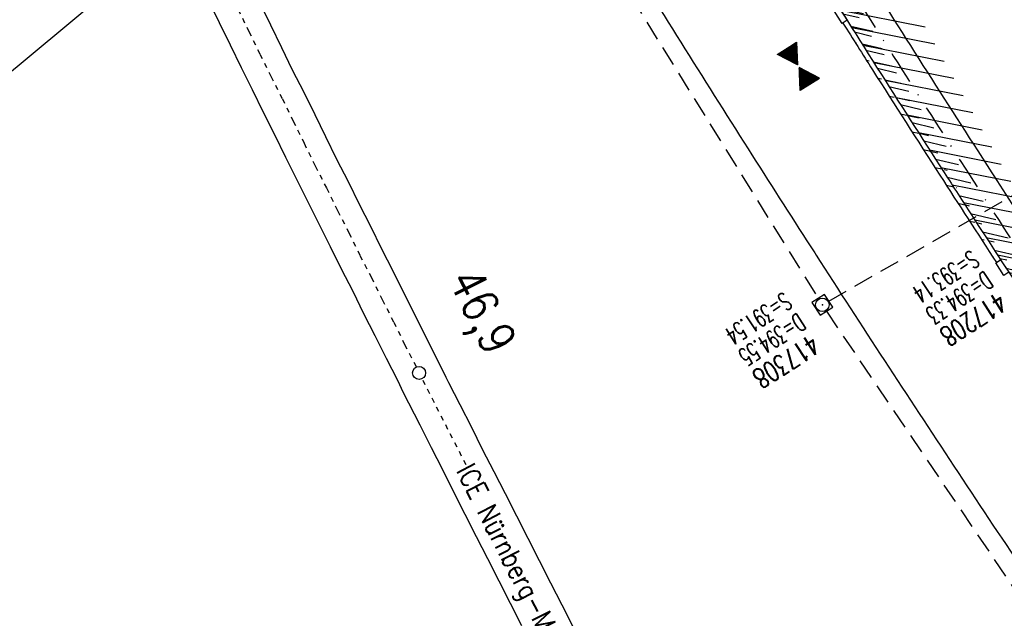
# Model space of a CAD drawing. Extents: x 448150 to 449332, y 437108 to 438384.
# Tile 27 of 46: x 448335 to 448433, y 438046 to 438106. Entities that reach past the tile are written whole.
import ezdxf

# ---------------------------------------------------------------- set-up
doc = ezdxf.new("R2010")
doc.units = 0
doc.header["$LTSCALE"] = 2
doc.header["$MEASUREMENT"] = 0
for name, pattern in [('ACAD_ISO10W100W', [0.5, 0.25, -0.25]), ('AUSGEZOGEN', [0]), ('GESTRICH-X2', [1.5, 1, -0.5]), ('STRICHPT-X3', [3, 1.5, -0.75, 0, -0.75])]:
    doc.linetypes.add(name, pattern=pattern)
doc.layers.get('0').update_dxf_attribs({"linetype": 'AUSGEZOGEN'})
for name, color, linetype in [('ACHSE', 250, 'STRICHPT-X3'), ('Bahnachse', 7, 'CONTINUOUS'), ('FBR', 8, 'CONTINUOUS'), ('GEF', 7, 'CONTINUOUS'), ('Gleisachsen', 7, 'CONTINUOUS'), ('KANAL', 7, 'GESTRICH-X2'), ('Planeinteilung', 6, 'CONTINUOUS'), ('RAHMEN', 250, 'AUSGEZOGEN'), ('SCHACHTNR', 6, 'CONTINUOUS'), ('SCHLITZRINNE', 8, 'AUSGEZOGEN'), ('SCHRIFT', 7, 'AUSGEZOGEN'), ('SCHSYMBOL', 7, 'AUSGEZOGEN')]:
    doc.layers.add(name, color=color, linetype=linetype)
doc.styles.add('ROMANS', font='romans.shx', dxfattribs={"width": 0.8})

# ---------------------------------------------------------------- blocks, each defined once
blk = doc.blocks.new('*X9')
at = {"color": 0}
for p, q in [((379.636, 182.407), (379.645, 182.415)), ((379.64, 182.401), (379.654, 182.415)), ((379.643, 182.395), (379.663, 182.415)), ((379.646, 182.39), (379.672, 182.415)), ((379.649, 182.384), (379.68, 182.415)), ((379.653, 182.379), (379.689, 182.415)), ((379.656, 182.373), (379.698, 182.415)), ((379.659, 182.367), (379.707, 182.415)), ((379.662, 182.362), (379.716, 182.415)), ((379.665, 182.356), (379.725, 182.415)), ((379.669, 182.351), (379.733, 182.415)), ((379.672, 182.345), (379.742, 182.415)), ((379.675, 182.339), (379.751, 182.415)), ((379.678, 182.334), (379.76, 182.415)), ((379.682, 182.328), (379.769, 182.415)), ((379.685, 182.323), (379.778, 182.415)), ((379.688, 182.317), (379.786, 182.415)), ((379.691, 182.311), (379.795, 182.415)), ((379.695, 182.306), (379.804, 182.415)), ((379.698, 182.3), (379.813, 182.415)), ((379.701, 182.295), (379.822, 182.415)), ((379.704, 182.289), (379.831, 182.415)), ((379.708, 182.283), (379.839, 182.415)), ((379.711, 182.278), (379.848, 182.415)), ((379.714, 182.272), (379.857, 182.415)), ((379.717, 182.267), (379.866, 182.415)), ((379.72, 182.261), (379.875, 182.415)), ((379.724, 182.255), (379.884, 182.415)), ((379.727, 182.25), (379.892, 182.415)), ((379.73, 182.244), (379.901, 182.415)), ((379.733, 182.239), (379.91, 182.415)), ((379.737, 182.233), (379.919, 182.415)), ((379.74, 182.227), (379.928, 182.415)), ((379.743, 182.222), (379.937, 182.415)), ((379.746, 182.216), (379.946, 182.415)), ((379.75, 182.21), (379.954, 182.415)), ((379.753, 182.205), (379.963, 182.415)), ((379.756, 182.199), (379.972, 182.415)), ((379.759, 182.194), (379.981, 182.415)), ((379.763, 182.188), (379.99, 182.415)), ((379.766, 182.182), (379.999, 182.415)), ((379.769, 182.177), (380.007, 182.415)), ((379.772, 182.171), (380.016, 182.415)), ((379.775, 182.166), (380.025, 182.415)), ((379.779, 182.16), (380.034, 182.415)), ((379.782, 182.154), (380.043, 182.415)), ((379.785, 182.149), (380.052, 182.415)), ((379.788, 182.143), (380.06, 182.415)), ((379.792, 182.138), (380.069, 182.415)), ((379.795, 182.132), (380.078, 182.415)), ((379.798, 182.126), (380.087, 182.415)), ((379.801, 182.121), (380.096, 182.415)), ((379.805, 182.115), (380.105, 182.415)), ((379.808, 182.11), (380.113, 182.415)), ((379.811, 182.104), (380.122, 182.415)), ((379.814, 182.098), (380.131, 182.415)), ((379.818, 182.093), (380.14, 182.415)), ((379.821, 182.087), (380.149, 182.415)), ((379.824, 182.082), (380.158, 182.415)), ((379.827, 182.076), (380.166, 182.415)), ((379.83, 182.07), (380.175, 182.415)), ((379.834, 182.065), (380.184, 182.415)), ((379.837, 182.059), (380.193, 182.415)), ((379.84, 182.054), (380.202, 182.415)), ((379.843, 182.048), (380.211, 182.415)), ((379.847, 182.042), (380.22, 182.415)), ((379.85, 182.037), (380.228, 182.415)), ((379.853, 182.031), (380.237, 182.415)), ((379.856, 182.026), (380.246, 182.415)), ((379.86, 182.02), (380.255, 182.415)), ((379.863, 182.014), (380.264, 182.415)), ((379.866, 182.009), (380.273, 182.415)), ((379.869, 182.003), (380.281, 182.415)), ((379.873, 181.998), (380.29, 182.415)), ((379.876, 181.992), (380.299, 182.415)), ((379.879, 181.986), (380.308, 182.415)), ((379.882, 181.981), (380.317, 182.415)), ((379.885, 181.975), (380.326, 182.415)), ((379.889, 181.97), (380.334, 182.415)), ((379.892, 181.964), (380.343, 182.415)), ((379.895, 181.958), (380.352, 182.415)), ((379.898, 181.953), (380.361, 182.415)), ((379.902, 181.947), (380.37, 182.415)), ((379.905, 181.942), (380.379, 182.415)), ((379.908, 181.936), (380.387, 182.415)), ((379.911, 181.93), (380.396, 182.415)), ((379.915, 181.925), (380.405, 182.415)), ((379.918, 181.919), (380.414, 182.415)), ((379.921, 181.914), (380.423, 182.415)), ((379.924, 181.908), (380.432, 182.415)), ((379.928, 181.902), (380.44, 182.415)), ((379.931, 181.897), (380.449, 182.415)), ((379.934, 181.891), (380.458, 182.415)), ((379.937, 181.885), (380.467, 182.415)), ((379.94, 181.88), (380.476, 182.415)), ((379.944, 181.874), (380.485, 182.415)), ((379.947, 181.869), (380.494, 182.415)), ((379.95, 181.863), (380.502, 182.415)), ((379.953, 181.857), (380.511, 182.415)), ((379.957, 181.852), (380.52, 182.415)), ((379.96, 181.846), (380.529, 182.415)), ((379.963, 181.841), (380.538, 182.415)), ((379.966, 181.835), (380.547, 182.415)), ((379.97, 181.829), (380.555, 182.415)), ((379.973, 181.824), (380.564, 182.415)), ((379.976, 181.818), (380.573, 182.415)), ((379.979, 181.813), (380.582, 182.415)), ((379.983, 181.807), (380.591, 182.415)), ((379.986, 181.801), (380.6, 182.415)), ((379.989, 181.796), (380.608, 182.415)), ((379.992, 181.79), (380.617, 182.415)), ((379.995, 181.785), (380.626, 182.415)), ((379.999, 181.779), (380.635, 182.415)), ((380.002, 181.773), (380.644, 182.415)), ((380.005, 181.768), (380.653, 182.415)), ((380.008, 181.762), (380.661, 182.415)), ((380.012, 181.757), (380.67, 182.415)), ((380.015, 181.751), (380.679, 182.415)), ((380.018, 181.745), (380.688, 182.415)), ((380.021, 181.74), (380.697, 182.415)), ((380.025, 181.734), (380.706, 182.415)), ((380.028, 181.729), (380.714, 182.415)), ((380.031, 181.723), (380.723, 182.415)), ((380.034, 181.717), (380.732, 182.415)), ((380.038, 181.712), (380.741, 182.415)), ((380.041, 181.706), (380.75, 182.415)), ((380.044, 181.701), (380.759, 182.415)), ((380.047, 181.695), (380.768, 182.415)), ((380.05, 181.689), (380.776, 182.415)), ((380.054, 181.684), (380.785, 182.415)), ((380.057, 181.678), (380.794, 182.415)), ((380.06, 181.673), (380.803, 182.415)), ((380.063, 181.667), (380.812, 182.415)), ((380.067, 181.661), (380.821, 182.415)), ((380.07, 181.656), (380.829, 182.415)), ((380.073, 181.65), (380.838, 182.415)), ((380.076, 181.645), (380.847, 182.415)), ((380.08, 181.639), (380.856, 182.415)), ((380.083, 181.633), (380.865, 182.415)), ((380.086, 181.628), (380.874, 182.415)), ((380.089, 181.622), (380.882, 182.415)), ((380.093, 181.617), (380.891, 182.415)), ((380.096, 181.611), (380.9, 182.415)), ((380.099, 181.605), (380.909, 182.415)), ((380.102, 181.6), (380.918, 182.415)), ((380.105, 181.594), (380.927, 182.415)), ((380.109, 181.588), (380.935, 182.415)), ((380.112, 181.583), (380.944, 182.415)), ((380.115, 181.577), (380.953, 182.415)), ((380.118, 181.572), (380.962, 182.415)), ((380.122, 181.566), (380.971, 182.415)), ((380.125, 181.56), (380.98, 182.415)), ((380.128, 181.555), (380.988, 182.415)), ((380.131, 181.549), (380.997, 182.415)), ((380.135, 181.544), (381.006, 182.415)), ((380.138, 181.538), (381.015, 182.415)), ((380.141, 181.532), (381.024, 182.415)), ((380.144, 181.527), (381.033, 182.415)), ((380.148, 181.521), (381.042, 182.415)), ((380.151, 181.516), (381.05, 182.415)), ((380.154, 181.51), (381.059, 182.415)), ((380.157, 181.504), (381.068, 182.415)), ((380.16, 181.499), (381.077, 182.415)), ((380.164, 181.493), (381.086, 182.415)), ((380.167, 181.488), (381.095, 182.415)), ((380.17, 181.482), (381.103, 182.415)), ((380.173, 181.476), (381.112, 182.415)), ((380.177, 181.471), (381.121, 182.415)), ((380.18, 181.465), (381.13, 182.415)), ((380.183, 181.46), (381.139, 182.415)), ((380.186, 181.454), (381.148, 182.415)), ((380.19, 181.448), (381.156, 182.415)), ((380.193, 181.443), (381.165, 182.415)), ((380.196, 181.437), (381.174, 182.415)), ((380.199, 181.432), (381.183, 182.415)), ((380.203, 181.426), (381.192, 182.415)), ((380.206, 181.42), (381.201, 182.415)), ((380.209, 181.415), (381.209, 182.415)), ((380.212, 181.409), (381.218, 182.415)), ((380.215, 181.404), (381.227, 182.415)), ((380.219, 181.398), (381.236, 182.415)), ((380.222, 181.392), (381.245, 182.415)), ((380.225, 181.387), (381.254, 182.415)), ((380.228, 181.381), (381.262, 182.415)), ((380.232, 181.376), (381.271, 182.415)), ((380.235, 181.37), (381.28, 182.415)), ((380.238, 181.364), (381.289, 182.415)), ((380.241, 181.359), (381.298, 182.415)), ((380.245, 181.353), (381.307, 182.415)), ((380.248, 181.348), (381.316, 182.415)), ((380.251, 181.342), (381.324, 182.415)), ((380.254, 181.336), (381.333, 182.415)), ((380.258, 181.331), (381.342, 182.415)), ((380.261, 181.325), (381.351, 182.415)), ((380.27, 181.308), (381.344, 182.382)), ((380.274, 181.303), (381.332, 182.361)), ((380.277, 181.297), (381.32, 182.34)), ((380.28, 181.292), (381.308, 182.32)), ((380.283, 181.286), (381.296, 182.299)), ((380.287, 181.28), (381.284, 182.278)), ((380.29, 181.275), (381.272, 182.257)), ((380.293, 181.269), (381.26, 182.236)), ((380.296, 181.263), (381.248, 182.215)), ((380.3, 181.258), (381.236, 182.194)), ((380.303, 181.252), (381.224, 182.173)), ((380.306, 181.247), (381.212, 182.152)), ((380.309, 181.241), (381.2, 182.131)), ((380.313, 181.235), (381.187, 182.11)), ((380.316, 181.23), (381.175, 182.089)), ((380.319, 181.224), (381.163, 182.069)), ((380.322, 181.219), (381.151, 182.048)), ((380.325, 181.213), (381.139, 182.027)), ((380.329, 181.207), (381.127, 182.006)), ((380.332, 181.202), (381.115, 181.985)), ((380.335, 181.196), (381.103, 181.964)), ((380.338, 181.191), (381.091, 181.943)), ((380.342, 181.185), (381.079, 181.922)), ((380.345, 181.179), (381.067, 181.901)), ((380.348, 181.174), (381.055, 181.88)), ((380.351, 181.168), (381.043, 181.859)), ((380.355, 181.163), (381.031, 181.839)), ((380.358, 181.157), (381.018, 181.818)), ((380.361, 181.151), (381.006, 181.797)), ((380.364, 181.146), (380.994, 181.776)), ((380.368, 181.14), (380.982, 181.755)), ((380.371, 181.135), (380.97, 181.734)), ((380.374, 181.129), (380.958, 181.713)), ((380.377, 181.123), (380.946, 181.692)), ((380.38, 181.118), (380.934, 181.671)), ((380.384, 181.112), (380.922, 181.65)), ((380.387, 181.107), (380.91, 181.629)), ((380.39, 181.101), (380.898, 181.608)), ((380.393, 181.095), (380.886, 181.588)), ((380.397, 181.09), (380.874, 181.567)), ((380.4, 181.084), (380.861, 181.546)), ((380.403, 181.079), (380.849, 181.525)), ((380.406, 181.073), (380.837, 181.504)), ((380.41, 181.067), (380.825, 181.483)), ((380.413, 181.062), (380.813, 181.462)), ((380.416, 181.056), (380.801, 181.441)), ((380.419, 181.051), (380.789, 181.42)), ((380.423, 181.045), (380.777, 181.399)), ((380.426, 181.039), (380.765, 181.378)), ((380.429, 181.034), (380.753, 181.358)), ((380.432, 181.028), (380.741, 181.337)), ((380.435, 181.023), (380.729, 181.316)), ((380.439, 181.017), (380.717, 181.295)), ((380.442, 181.011), (380.705, 181.274)), ((380.445, 181.006), (380.692, 181.253)), ((380.448, 181), (380.68, 181.232)), ((380.452, 180.995), (380.668, 181.211)), ((380.455, 180.989), (380.656, 181.19)), ((380.458, 180.983), (380.644, 181.169)), ((380.461, 180.978), (380.632, 181.148)), ((380.465, 180.972), (380.62, 181.127)), ((379.834, 179.519), (380.675, 180.361)), ((379.846, 179.54), (380.672, 180.366)), ((379.858, 179.561), (380.669, 180.372)), ((379.87, 179.582), (380.665, 180.378)), ((379.882, 179.603), (380.662, 180.383)), ((379.894, 179.624), (380.659, 180.389)), ((379.906, 179.645), (380.656, 180.394)), ((379.919, 179.666), (380.653, 180.4)), ((379.931, 179.687), (380.649, 180.406)), ((379.943, 179.708), (380.646, 180.411)), ((379.955, 179.729), (380.643, 180.417)), ((379.967, 179.75), (380.64, 180.422)), ((379.979, 179.77), (380.636, 180.428)), ((379.991, 179.791), (380.633, 180.434)), ((380.003, 179.812), (380.63, 180.439)), ((380.015, 179.833), (380.627, 180.445)), ((380.027, 179.854), (380.623, 180.45)), ((380.039, 179.875), (380.62, 180.456)), ((380.051, 179.896), (380.617, 180.462)), ((380.063, 179.917), (380.614, 180.467)), ((380.075, 179.938), (380.61, 180.473)), ((380.088, 179.959), (380.607, 180.478)), ((380.1, 179.98), (380.604, 180.484)), ((380.112, 180), (380.601, 180.49)), ((380.124, 180.021), (380.598, 180.495)), ((380.136, 180.042), (380.594, 180.501)), ((380.148, 180.063), (380.591, 180.506)), ((380.16, 180.084), (380.588, 180.512)), ((380.172, 180.105), (380.585, 180.518)), ((380.184, 180.126), (380.581, 180.523)), ((380.196, 180.147), (380.578, 180.529)), ((380.208, 180.168), (380.575, 180.534)), ((380.22, 180.189), (380.572, 180.54)), ((380.232, 180.21), (380.568, 180.546)), ((380.245, 180.231), (380.565, 180.551)), ((380.257, 180.251), (380.562, 180.557)), ((380.269, 180.272), (380.559, 180.562)), ((380.281, 180.293), (380.555, 180.568)), ((380.293, 180.314), (380.552, 180.574)), ((380.305, 180.335), (380.549, 180.579)), ((380.317, 180.356), (380.546, 180.585)), ((380.329, 180.377), (380.543, 180.59)), ((380.341, 180.398), (380.539, 180.596)), ((380.353, 180.419), (380.536, 180.602)), ((380.365, 180.44), (380.533, 180.607)), ((380.377, 180.461), (380.53, 180.613)), ((380.389, 180.481), (380.526, 180.618)), ((380.401, 180.502), (380.523, 180.624)), ((380.414, 180.523), (380.52, 180.63)), ((380.426, 180.544), (380.517, 180.635)), ((380.438, 180.565), (380.513, 180.641)), ((380.45, 180.586), (380.51, 180.646)), ((380.462, 180.607), (380.507, 180.652)), ((380.468, 180.966), (380.608, 181.107)), ((380.471, 180.961), (380.596, 181.086)), ((380.474, 180.955), (380.584, 181.065)), ((380.474, 180.628), (380.504, 180.658)), ((380.478, 180.95), (380.572, 181.044)), ((380.481, 180.944), (380.56, 181.023)), ((380.484, 180.938), (380.548, 181.002)), ((380.486, 180.649), (380.5, 180.663)), ((380.487, 180.933), (380.535, 180.981)), ((380.49, 180.927), (380.523, 180.96)), ((380.494, 180.922), (380.511, 180.939)), ((379.629, 179.164), (380.73, 180.265)), ((379.641, 179.185), (380.727, 180.271)), ((379.642, 179.169), (380.733, 180.26)), ((379.651, 179.169), (380.737, 180.254)), ((379.653, 179.206), (380.724, 180.277)), ((379.66, 179.169), (380.74, 180.249)), ((379.665, 179.227), (380.72, 180.282)), ((379.669, 179.169), (380.743, 180.243)), ((379.677, 179.248), (380.717, 180.288)), ((379.678, 179.169), (380.746, 180.237)), ((379.686, 179.169), (380.75, 180.232)), ((379.689, 179.269), (380.714, 180.293)), ((379.695, 179.169), (380.753, 180.226)), ((379.701, 179.289), (380.711, 180.299)), ((379.704, 179.169), (380.756, 180.221)), ((379.713, 179.31), (380.708, 180.305)), ((379.713, 179.169), (380.759, 180.215)), ((379.722, 179.169), (380.763, 180.209)), ((379.725, 179.331), (380.704, 180.31)), ((379.731, 179.169), (380.766, 180.204)), ((379.737, 179.352), (380.701, 180.316)), ((379.739, 179.169), (380.769, 180.198)), ((379.748, 179.169), (380.772, 180.193)), ((379.749, 179.373), (380.698, 180.321)), ((379.757, 179.169), (380.775, 180.187)), ((379.762, 179.394), (380.695, 180.327)), ((379.766, 179.169), (380.779, 180.181)), ((379.774, 179.415), (380.691, 180.333)), ((379.775, 179.169), (380.782, 180.176)), ((379.784, 179.169), (380.785, 180.17)), ((379.786, 179.436), (380.688, 180.338)), ((379.792, 179.169), (380.788, 180.165)), ((379.798, 179.457), (380.685, 180.344)), ((379.801, 179.169), (380.792, 180.159)), ((379.81, 179.478), (380.682, 180.349)), ((379.81, 179.169), (380.795, 180.153)), ((379.819, 179.169), (380.798, 180.148)), ((379.822, 179.499), (380.678, 180.355)), ((379.828, 179.169), (380.801, 180.142)), ((379.837, 179.169), (380.805, 180.137)), ((379.845, 179.169), (380.808, 180.131)), ((379.854, 179.169), (380.811, 180.125)), ((379.863, 179.169), (380.814, 180.12)), ((379.872, 179.169), (380.818, 180.114)), ((379.881, 179.169), (380.821, 180.109)), ((379.89, 179.169), (380.824, 180.103)), ((379.899, 179.169), (380.827, 180.097)), ((379.907, 179.169), (380.83, 180.092)), ((379.916, 179.169), (380.834, 180.086)), ((379.925, 179.169), (380.837, 180.081)), ((379.934, 179.169), (380.84, 180.075)), ((379.943, 179.169), (380.843, 180.069)), ((379.952, 179.169), (380.847, 180.064)), ((379.96, 179.169), (380.85, 180.058)), ((379.969, 179.169), (380.853, 180.052)), ((379.978, 179.169), (380.856, 180.047)), ((379.987, 179.169), (380.86, 180.041)), ((379.996, 179.169), (380.863, 180.036)), ((380.005, 179.169), (380.866, 180.03)), ((380.013, 179.169), (380.869, 180.024)), ((380.022, 179.169), (380.873, 180.019)), ((380.031, 179.169), (380.876, 180.013)), ((380.04, 179.169), (380.879, 180.008)), ((380.049, 179.169), (380.882, 180.002)), ((380.058, 179.169), (380.885, 179.996)), ((380.066, 179.169), (380.889, 179.991)), ((380.075, 179.169), (380.892, 179.985)), ((380.084, 179.169), (380.895, 179.98)), ((380.093, 179.169), (380.898, 179.974)), ((380.102, 179.169), (380.902, 179.968)), ((380.111, 179.169), (380.905, 179.963)), ((380.119, 179.169), (380.908, 179.957)), ((380.128, 179.169), (380.911, 179.952)), ((380.137, 179.169), (380.915, 179.946)), ((380.146, 179.169), (380.918, 179.94)), ((380.155, 179.169), (380.921, 179.935)), ((380.164, 179.169), (380.924, 179.929)), ((380.173, 179.169), (380.928, 179.924)), ((380.181, 179.169), (380.931, 179.918)), ((380.19, 179.169), (380.934, 179.912)), ((380.199, 179.169), (380.937, 179.907)), ((380.208, 179.169), (380.94, 179.901)), ((380.217, 179.169), (380.944, 179.896)), ((380.226, 179.169), (380.947, 179.89)), ((380.234, 179.169), (380.95, 179.884)), ((380.243, 179.169), (380.953, 179.879)), ((380.252, 179.169), (380.957, 179.873)), ((380.261, 179.169), (380.96, 179.868)), ((380.27, 179.169), (380.963, 179.862)), ((380.279, 179.169), (380.966, 179.856)), ((380.287, 179.169), (380.97, 179.851)), ((380.296, 179.169), (380.973, 179.845)), ((380.305, 179.169), (380.976, 179.84)), ((380.314, 179.169), (380.979, 179.834)), ((380.323, 179.169), (380.983, 179.828)), ((380.332, 179.169), (380.986, 179.823)), ((380.34, 179.169), (380.989, 179.817)), ((380.349, 179.169), (380.992, 179.812)), ((380.358, 179.169), (380.995, 179.806)), ((380.367, 179.169), (380.999, 179.8)), ((380.376, 179.169), (381.002, 179.795)), ((380.385, 179.169), (381.005, 179.789)), ((380.394, 179.169), (381.008, 179.784)), ((380.402, 179.169), (381.012, 179.778)), ((380.411, 179.169), (381.015, 179.772)), ((380.42, 179.169), (381.018, 179.767)), ((380.429, 179.169), (381.021, 179.761)), ((380.438, 179.169), (381.025, 179.756)), ((380.447, 179.169), (381.028, 179.75)), ((380.455, 179.169), (381.031, 179.744)), ((380.464, 179.169), (381.034, 179.739)), ((380.473, 179.169), (381.038, 179.733)), ((380.482, 179.169), (381.041, 179.727)), ((380.491, 179.169), (381.044, 179.722)), ((380.5, 179.169), (381.047, 179.716)), ((380.508, 179.169), (381.05, 179.711)), ((380.517, 179.169), (381.054, 179.705)), ((380.526, 179.169), (381.057, 179.699)), ((380.535, 179.169), (381.06, 179.694)), ((380.544, 179.169), (381.063, 179.688)), ((380.553, 179.169), (381.067, 179.683)), ((380.561, 179.169), (381.07, 179.677)), ((380.57, 179.169), (381.073, 179.671)), ((380.579, 179.169), (381.076, 179.666)), ((380.588, 179.169), (381.08, 179.66)), ((380.597, 179.169), (381.083, 179.655)), ((380.606, 179.169), (381.086, 179.649)), ((380.614, 179.169), (381.089, 179.643)), ((380.623, 179.169), (381.093, 179.638)), ((380.632, 179.169), (381.096, 179.632)), ((380.641, 179.169), (381.099, 179.627)), ((380.65, 179.169), (381.102, 179.621)), ((380.659, 179.169), (381.105, 179.615)), ((380.668, 179.169), (381.109, 179.61)), ((380.676, 179.169), (381.112, 179.604)), ((380.685, 179.169), (381.115, 179.599)), ((380.694, 179.169), (381.118, 179.593)), ((380.703, 179.169), (381.122, 179.587)), ((380.712, 179.169), (381.125, 179.582)), ((380.721, 179.169), (381.128, 179.576)), ((380.729, 179.169), (381.131, 179.571)), ((380.738, 179.169), (381.135, 179.565)), ((380.747, 179.169), (381.138, 179.559)), ((380.756, 179.169), (381.141, 179.554)), ((380.765, 179.169), (381.144, 179.548)), ((380.774, 179.169), (381.148, 179.543)), ((380.782, 179.169), (381.151, 179.537)), ((380.791, 179.169), (381.154, 179.531)), ((380.8, 179.169), (381.157, 179.526)), ((380.809, 179.169), (381.16, 179.52)), ((380.818, 179.169), (381.164, 179.515)), ((380.827, 179.169), (381.167, 179.509)), ((380.835, 179.169), (381.17, 179.503)), ((380.844, 179.169), (381.173, 179.498)), ((380.853, 179.169), (381.177, 179.492)), ((380.862, 179.169), (381.18, 179.487)), ((380.871, 179.169), (381.183, 179.481)), ((380.88, 179.169), (381.186, 179.475)), ((380.888, 179.169), (381.19, 179.47)), ((380.897, 179.169), (381.193, 179.464)), ((380.906, 179.169), (381.196, 179.459)), ((380.915, 179.169), (381.199, 179.453)), ((380.924, 179.169), (381.203, 179.447)), ((380.933, 179.169), (381.206, 179.442)), ((380.942, 179.169), (381.209, 179.436)), ((380.95, 179.169), (381.212, 179.43)), ((380.959, 179.169), (381.215, 179.425)), ((380.968, 179.169), (381.219, 179.419)), ((380.977, 179.169), (381.222, 179.414)), ((380.986, 179.169), (381.225, 179.408)), ((380.995, 179.169), (381.228, 179.402)), ((381.003, 179.169), (381.232, 179.397)), ((381.012, 179.169), (381.235, 179.391)), ((381.021, 179.169), (381.238, 179.386)), ((381.03, 179.169), (381.241, 179.38)), ((381.039, 179.169), (381.245, 179.374)), ((381.048, 179.169), (381.248, 179.369)), ((381.056, 179.169), (381.251, 179.363)), ((381.065, 179.169), (381.254, 179.358)), ((381.074, 179.169), (381.258, 179.352)), ((381.083, 179.169), (381.261, 179.346)), ((381.092, 179.169), (381.264, 179.341)), ((381.101, 179.169), (381.267, 179.335)), ((381.109, 179.169), (381.27, 179.33)), ((381.118, 179.169), (381.274, 179.324)), ((381.127, 179.169), (381.277, 179.318)), ((381.136, 179.169), (381.28, 179.313)), ((381.145, 179.169), (381.283, 179.307)), ((381.154, 179.169), (381.287, 179.302)), ((381.162, 179.169), (381.29, 179.296)), ((381.171, 179.169), (381.293, 179.29)), ((381.18, 179.169), (381.296, 179.285)), ((381.189, 179.169), (381.3, 179.279)), ((381.198, 179.169), (381.303, 179.274)), ((381.207, 179.169), (381.306, 179.268)), ((381.216, 179.169), (381.309, 179.262)), ((381.224, 179.169), (381.313, 179.257)), ((381.233, 179.169), (381.316, 179.251)), ((381.242, 179.169), (381.319, 179.246)), ((381.251, 179.169), (381.322, 179.24)), ((381.26, 179.169), (381.325, 179.234)), ((381.269, 179.169), (381.329, 179.229)), ((381.277, 179.169), (381.332, 179.223)), ((381.286, 179.169), (381.335, 179.218)), ((381.295, 179.169), (381.338, 179.212)), ((381.304, 179.169), (381.342, 179.206)), ((381.313, 179.169), (381.345, 179.201)), ((381.322, 179.169), (381.348, 179.195)), ((381.33, 179.169), (381.351, 179.19)), ((381.339, 179.169), (381.355, 179.184)), ((381.348, 179.169), (381.358, 179.178))]:
    blk.add_line(p, q, dxfattribs=at)
blk = doc.blocks.new('TIEFP')
at = {"color": 0}
for points in [[(0.005, 0.151), (-1.131, 2.118), (1.141, 2.118)], [(0.005, -0.172), (-1.131, -2.139), (1.141, -2.139)]]:
    blk.add_lwpolyline(points, close=True, dxfattribs=at)
at = {"color": 0, "xscale": 1.311372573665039, "yscale": 1.311372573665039, "zscale": 1.311372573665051}
blk.add_blockref('*X9', (-498.969, -237.096), dxfattribs=at)
blk = doc.blocks.new('20')
blk.add_lwpolyline([(-0.754, -0.751), (0.754, -0.751), (0.754, 0.75), (-0.754, 0.75)], close=True)
blk.add_circle((0, 0), 0.676)
blk.add_point((0, 0))
blk = doc.blocks.new('1135594')
at = {"layer": 'RAHMEN'}
blk.add_line((25, 589), (25, 5), dxfattribs=at)

msp = doc.modelspace()

# ---------------------------------------------------------------- hatches: boundary and pattern name
at = {"layer": 'SCHLITZRINNE'}
h = msp.add_hatch(dxfattribs=at)
h.set_pattern_fill('_USER,_O', color=256, scale=1.5, angle=45, pattern_type=0)
h.set_pattern_definition([(346.6471, (448402.703, 438130.2319), (0.3464215, 1.459449), [])])
edge = h.paths.add_edge_path()
edge.add_arc((449904.241, 439087.127), 1777.856, 203.318125, 203.482666)
edge.add_arc((450830.09, 439489.365), 2787.308, 203.482666, 203.768673)
edge.add_arc((449457.11, 438884.705), 1287.078, 203.768673, 204.197754)
edge.add_arc((451276.919, 439702.474), 3282.184, 204.197754, 204.466449)
edge.add_arc((449906.006, 439078.682), 1776.024, 204.466449, 205.272973)
edge.add_arc((449910.816, 439080.953), 1781.344, 205.272973, 206.078292)
edge.add_arc((451264.489, 439743.474), 3288.448, 206.078292, 206.346738)
edge.add_arc((449467.425, 438853.485), 1283.076, 206.346738, 206.776498)
edge.add_arc((450802.564, 439527.226), 2778.577, 206.776498, 207.063192)
edge.add_arc((449911.383, 439071.907), 1777.817, 207.063191, 207.421606)
edge.add_arc((450110.431, 439175.179), 2002.061, 207.421606, 207.779675)
edge.add_arc((450110.948, 439175.452), 2002.646, 207.779675, 208.137692)
edge.add_arc((450111.73, 439175.87), 2003.533, 208.137692, 208.495408)
edge.add_arc((450113.785, 439176.985), 2005.87, 208.495408, 208.852916)
edge.add_arc((450109.179, 439174.448), 2000.613, 208.852916, 209.211314)
edge.add_arc((450108.358, 439173.989), 1999.672, 209.211314, 209.569796)
edge.add_arc((450107.203, 439173.333), 1998.343, 209.569796, 209.928803)
edge.add_arc((450102.314, 439170.519), 1992.703, 209.928803, 210.288319)
edge.add_arc((450111.316, 439175.777), 2003.127, 210.288319, 210.645775)
edge.add_arc((450119.743, 439180.769), 2012.922, 210.645775, 211.002361)
edge.add_arc((450119.644, 439180.71), 2012.806, 211.002361, 211.359165)
edge.add_arc((450107.59, 439173.364), 1998.691, 211.359165, 211.717226)
edge.add_arc((450101.479, 439169.587), 1991.506, 211.717226, 212.076564)
edge.add_arc((450113.556, 439177.156), 2005.759, 212.076564, 212.434624)
edge.add_arc((450112.626, 439176.565), 2004.657, 212.434624, 212.79251)
edge.add_arc((450107.744, 439173.42), 1998.85, 212.79251, 213.150917)
edge.add_arc((450108.762, 439174.085), 2000.066, 213.150917, 213.509547)
edge.add_arc((450105.418, 439171.871), 1996.056, 213.509547, 213.868537)
edge.add_arc((450110.46, 439175.254), 2002.127, 213.868537, 214.225936)
edge.add_arc((450122.838, 439183.675), 2017.098, 214.225936, 214.582007)
edge.add_arc((450116.672, 439179.424), 2009.609, 214.582007, 214.939825)
edge.add_arc((450097.028, 439165.7), 1985.645, 214.939825, 215.299796)
edge.add_arc((450097.522, 439166.05), 1986.251, 215.299796, 215.6597)
edge.add_arc((450116.045, 439179.34), 2009.049, 215.6597, 216.017557)
edge.add_arc((450123.924, 439185.069), 2018.791, 216.017557, 216.373476)
edge.add_arc((450109.338, 439174.325), 2000.675, 216.373476, 216.722463)
edge.add_arc((450119.644, 439180.71), 2013.306, 211.128908, 211.359165)
edge.add_arc((450107.59, 439173.364), 1999.191, 211.359165, 211.717226)
edge.add_arc((450101.479, 439169.587), 1992.006, 211.717226, 212.076564)
edge.add_arc((450113.556, 439177.156), 2006.259, 212.076564, 212.234447)
h = msp.add_hatch(dxfattribs=at)
h.set_pattern_fill('_USER,_O', color=256, scale=1.5, angle=45, pattern_type=0)
h.set_pattern_definition([(347.6119, (448421.49, 438100.1306), (0.321798, 1.4650754), [])])
edge = h.paths.add_edge_path()
edge.add_arc((449904.241, 439087.127), 1777.856, 203.318125, 203.482666)
edge.add_arc((450830.09, 439489.365), 2787.308, 203.482666, 203.768673)
edge.add_arc((449457.11, 438884.705), 1287.078, 203.768673, 204.197754)
edge.add_arc((451276.919, 439702.474), 3282.184, 204.197754, 204.466449)
edge.add_arc((449906.006, 439078.682), 1776.024, 204.466449, 205.272973)
edge.add_arc((449910.816, 439080.953), 1781.344, 205.272973, 206.078292)
edge.add_arc((451264.489, 439743.474), 3288.448, 206.078292, 206.346738)
edge.add_arc((449467.425, 438853.485), 1283.076, 206.346738, 206.776498)
edge.add_arc((450802.564, 439527.226), 2778.577, 206.776498, 207.063192)
edge.add_arc((449911.383, 439071.907), 1777.817, 207.063191, 207.421606)
edge.add_arc((450110.431, 439175.179), 2002.061, 207.421606, 207.779675)
edge.add_arc((450110.948, 439175.452), 2002.646, 207.779675, 208.137692)
edge.add_arc((450111.73, 439175.87), 2003.533, 208.137692, 208.495408)
edge.add_arc((450113.785, 439176.985), 2005.87, 208.495408, 208.852916)
edge.add_arc((450109.179, 439174.448), 2000.613, 208.852916, 209.211314)
edge.add_arc((450108.358, 439173.989), 1999.672, 209.211314, 209.569796)
edge.add_arc((450107.203, 439173.333), 1998.343, 209.569796, 209.928803)
edge.add_arc((450102.314, 439170.519), 1992.703, 209.928803, 210.288319)
edge.add_arc((450111.316, 439175.777), 2003.127, 210.288319, 210.645775)
edge.add_arc((450119.743, 439180.769), 2012.922, 210.645775, 211.002361)
edge.add_arc((450119.644, 439180.71), 2012.806, 211.002361, 211.359165)
edge.add_arc((450107.59, 439173.364), 1998.691, 211.359165, 211.717226)
edge.add_arc((450101.479, 439169.587), 1991.506, 211.717226, 212.076564)
edge.add_arc((450113.556, 439177.156), 2005.759, 212.076564, 212.434624)
edge.add_arc((450112.626, 439176.565), 2004.657, 212.434624, 212.79251)
edge.add_arc((450107.744, 439173.42), 1998.85, 212.79251, 213.150917)
edge.add_arc((450108.762, 439174.085), 2000.066, 213.150917, 213.509547)
edge.add_arc((450105.418, 439171.871), 1996.056, 213.509547, 213.868537)
edge.add_arc((450110.46, 439175.254), 2002.127, 213.868537, 214.225936)
edge.add_arc((450122.838, 439183.675), 2017.098, 214.225936, 214.582007)
edge.add_arc((450116.672, 439179.424), 2009.609, 214.582007, 214.939825)
edge.add_arc((450097.028, 439165.7), 1985.645, 214.939825, 215.299796)
edge.add_arc((450097.522, 439166.05), 1986.251, 215.299796, 215.6597)
edge.add_arc((450116.045, 439179.34), 2009.049, 215.6597, 216.017557)
edge.add_arc((450123.924, 439185.069), 2018.791, 216.017557, 216.373476)
edge.add_arc((450109.338, 439174.325), 2000.675, 216.373476, 216.722463)
edge.add_arc((450113.556, 439177.156), 2006.259, 212.277367, 212.434624)
edge.add_arc((450112.626, 439176.565), 2005.157, 212.434624, 212.79251)
edge.add_arc((450107.744, 439173.42), 1999.35, 212.79251, 213.090756)
h = msp.add_hatch(dxfattribs=at)
h.set_pattern_fill('_USER,_O', color=256, scale=1.5, angle=45, pattern_type=0)
h.set_pattern_definition([(348.87313, (448443.181, 438066.7889), (0.289473, 1.4718034), [])])
edge = h.paths.add_edge_path()
edge.add_arc((449904.241, 439087.127), 1777.856, 203.318125, 203.482666)
edge.add_arc((450830.09, 439489.365), 2787.308, 203.482666, 203.768673)
edge.add_arc((449457.11, 438884.705), 1287.078, 203.768673, 204.197754)
edge.add_arc((451276.919, 439702.474), 3282.184, 204.197754, 204.466449)
edge.add_arc((449906.006, 439078.682), 1776.024, 204.466449, 205.272973)
edge.add_arc((449910.816, 439080.953), 1781.344, 205.272973, 206.078292)
edge.add_arc((451264.489, 439743.474), 3288.448, 206.078292, 206.346738)
edge.add_arc((449467.425, 438853.485), 1283.076, 206.346738, 206.776498)
edge.add_arc((450802.564, 439527.226), 2778.577, 206.776498, 207.063192)
edge.add_arc((449911.383, 439071.907), 1777.817, 207.063191, 207.421606)
edge.add_arc((450110.431, 439175.179), 2002.061, 207.421606, 207.779675)
edge.add_arc((450110.948, 439175.452), 2002.646, 207.779675, 208.137692)
edge.add_arc((450111.73, 439175.87), 2003.533, 208.137692, 208.495408)
edge.add_arc((450113.785, 439176.985), 2005.87, 208.495408, 208.852916)
edge.add_arc((450109.179, 439174.448), 2000.613, 208.852916, 209.211314)
edge.add_arc((450108.358, 439173.989), 1999.672, 209.211314, 209.569796)
edge.add_arc((450107.203, 439173.333), 1998.343, 209.569796, 209.928803)
edge.add_arc((450102.314, 439170.519), 1992.703, 209.928803, 210.288319)
edge.add_arc((450111.316, 439175.777), 2003.127, 210.288319, 210.645775)
edge.add_arc((450119.743, 439180.769), 2012.922, 210.645775, 211.002361)
edge.add_arc((450119.644, 439180.71), 2012.806, 211.002361, 211.359165)
edge.add_arc((450107.59, 439173.364), 1998.691, 211.359165, 211.717226)
edge.add_arc((450101.479, 439169.587), 1991.506, 211.717226, 212.076564)
edge.add_arc((450113.556, 439177.156), 2005.759, 212.076564, 212.434624)
edge.add_arc((450112.626, 439176.565), 2004.657, 212.434624, 212.79251)
edge.add_arc((450107.744, 439173.42), 1998.85, 212.79251, 213.150917)
edge.add_arc((450108.762, 439174.085), 2000.066, 213.150917, 213.509547)
edge.add_arc((450105.418, 439171.871), 1996.056, 213.509547, 213.868537)
edge.add_arc((450110.46, 439175.254), 2002.127, 213.868537, 214.225936)
edge.add_arc((450122.838, 439183.675), 2017.098, 214.225936, 214.582007)
edge.add_arc((450116.672, 439179.424), 2009.609, 214.582007, 214.939825)
edge.add_arc((450097.028, 439165.7), 1985.645, 214.939825, 215.299796)
edge.add_arc((450097.522, 439166.05), 1986.251, 215.299796, 215.6597)
edge.add_arc((450116.045, 439179.34), 2009.049, 215.6597, 216.017557)
edge.add_arc((450123.924, 439185.069), 2018.791, 216.017557, 216.373476)
edge.add_arc((450109.338, 439174.325), 2000.675, 216.373476, 216.722463)
edge.add_arc((450107.744, 439173.42), 1999.35, 213.133824, 213.150917)
edge.add_arc((450108.762, 439174.085), 2000.566, 213.150917, 213.509547)
edge.add_arc((450105.418, 439171.871), 1996.556, 213.509547, 213.868537)
edge.add_arc((450110.46, 439175.254), 2002.627, 213.868537, 214.225936)
edge.add_arc((450122.838, 439183.675), 2017.598, 214.225936, 214.582007)
edge.add_arc((450116.672, 439179.424), 2010.109, 214.582007, 214.805817)

# ---------------------------------------------------------------- linework, layer by layer
at = {"layer": 'ACHSE'}
for points in [[(448932.11, 437558.129, 0.000003), (448942.005, 437550.492, -0.000005), (448951.9, 437542.854, -0.000002), (448981.585, 437519.941, 0.000001), (449011.271, 437497.027, 0), (449049.136, 437467.8, 0), (449090.432, 437435.925, 0.000002), (449130.013, 437405.374, -0.000003), (449169.594, 437374.823, -0.000001), (449183.702, 437363.933, 0.000004)], [(448380.218, 438171.88, 0.000781), (448383.346, 438166.505, 0.00156), (448389.676, 438155.744, 0.001556), (448396.089, 438144.997, 0.001557), (448402.572, 438134.284, 0.001562), (448409.099, 438123.649, 0.001568), (448415.692, 438113.056, 0.001562), (448422.375, 438102.466, 0.001562), (448429.117, 438091.929, 0.001564), (448435.915, 438081.45, 0.001565), (448442.787, 438071.001, 0.001566), (448449.717, 438060.605, 0.001559), (448456.702, 438050.267, 0.001554), (448463.778, 438039.935, 0.001561), (448470.926, 438029.635, 0.001571), (448478.096, 438019.441, 0.00157), (448485.33, 438009.291, 0.001561), (448492.67, 437999.129, 0.001553), (448500.068, 437989.019, 0.00156), (448507.496, 437979, 0.001564), (448514.99, 437969.022, 0.001559), (448522.573, 437959.057, 0.001564)]]:
    msp.add_lwpolyline(points, format="xyb", dxfattribs=at)
at = {"layer": 'Bahnachse', "linetype": 'ACAD_ISO10W100W'}
for p, q in [((448345.788, 438129.641), (448357.854, 438104.961)), ((448357.854, 438104.961), (448358.96, 438102.692)), ((448358.96, 438102.692), (448360.05, 438100.47)), ((448360.05, 438100.47), (448361.203, 438098.216)), ((448361.203, 438098.216), (448362.292, 438095.994)), ((448362.292, 438095.994), (448363.382, 438093.772)), ((448363.382, 438093.772), (448364.488, 438091.502)), ((448364.488, 438091.502), (448365.625, 438089.296)), ((448365.625, 438089.296), (448366.73, 438087.026)), ((448366.73, 438087.026), (448367.868, 438084.82)), ((448367.868, 438084.82), (448368.973, 438082.55)), ((448368.973, 438082.55), (448370.111, 438080.344)), ((448370.111, 438080.344), (448371.201, 438078.122)), ((448371.201, 438078.122), (448372.353, 438075.868)), ((448372.353, 438075.868), (448373.443, 438073.646)), ((448373.443, 438073.646), (448374.596, 438071.392)), ((448374.596, 438071.392), (448374.602, 438071.381))]:
    msp.add_line(p, q, dxfattribs=at)
at = {"layer": 'Bahnachse', "linetype": 'ACAD_ISO10W100W', "flags": 128}
msp.add_lwpolyline([(448379.6, 438061.578), (448375.192, 438070.223)], dxfattribs=at)
at = {"layer": 'Bahnachse', "linetype": 'Continuous'}
msp.add_ellipse((448374.888, 438070.797), major_axis=(-0.46, 0.46), ratio=1, start_param=2.750434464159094, end_param=9.03361977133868, dxfattribs=at)
at = {"layer": 'FBR'}
for points in [[(448933.332, 437559.712, 0.000003), (448943.227, 437552.075, -0.000005), (448953.122, 437544.437, -0.000002), (448982.808, 437521.524)], [(448921.57, 437544.474, 0.000003), (448931.465, 437536.836, -0.000005), (448941.36, 437529.199, -0.000002), (448971.045, 437506.285)], [(449091.654, 437437.508, 0.000002), (449131.235, 437406.957, -0.000003), (449170.816, 437376.406, -0.000001), (449185.277, 437365.244, -0.000001)], [(448378.659, 438170.582, 0.000738), (448381.619, 438165.496, 0.00156), (448387.955, 438154.725, 0.001556), (448394.375, 438143.967, 0.001557), (448400.864, 438133.243, 0.001562), (448407.398, 438122.598, 0.001568), (448413.997, 438111.994, 0.001562), (448420.687, 438101.393, 0.001562), (448427.436, 438090.846, 0.000323), (448428.837, 438088.674, 0.001241), (448434.241, 438080.356, 0.001565), (448441.119, 438069.896, 0.001566), (448448.056, 438059.49, 0.001559), (448455.049, 438049.142, 0.001554), (448462.131, 438038.8, 0.001561), (448469.287, 438028.489, 0.001571), (448476.464, 438018.285, 0.00157), (448483.705, 438008.125, 0.001561), (448491.052, 437997.953, 0.001553), (448498.458, 437987.833, 0.001523), (448505.715, 437978.043)], [(448366.77, 438160.687, 0.000415), (448368.45, 438157.805, 0.00156), (448374.835, 438146.952, 0.001556), (448381.303, 438136.112, 0.001557), (448387.842, 438125.306, 0.001562), (448394.425, 438114.58, 0.001568), (448401.075, 438103.895, 0.001562), (448407.816, 438093.214, 0.001441), (448414.089, 438083.405, 0.000121), (448414.616, 438082.586, 0.001564), (448421.472, 438072.017, 0.001565), (448428.404, 438061.477, 0.001566), (448435.394, 438050.992, 0.001559), (448442.439, 438040.565, 0.001554), (448449.576, 438030.144, 0.001561), (448456.786, 438019.755, 0.001571), (448464.017, 438009.473, 0.00157), (448471.314, 437999.235, 0.001561), (448478.717, 437988.985, 0.001553), (448486.179, 437978.788, 0.00156), (448493.671, 437968.683, 0.000755), (448497.312, 437963.819)], [(448400.727, 438141.178, 0.000852), (448404.28, 438135.325, 0.001562), (448410.8, 438124.7, 0.001568), (448417.387, 438114.118, 0.001562), (448424.063, 438103.539, 0.001562), (448430.798, 438093.012, 0.000441), (448432.706, 438090.057, 0.001123), (448437.589, 438082.544, 0.001565), (448444.454, 438072.105, 0.001566), (448451.378, 438061.72, 0.001559), (448458.356, 438051.392, 0.001554), (448465.425, 438041.07, 0.000495), (448467.68, 438037.806)]]:
    msp.add_lwpolyline(points, format="xyb", dxfattribs=at)
at = {"layer": 'Gleisachsen', "linetype": 'Continuous'}
for p, q in [((448353.779, 438108.12), (448354.884, 438105.85)), ((448358.916, 438107.844), (448360.005, 438105.622)), ((448354.884, 438105.85), (448355.974, 438103.628)), ((448360.005, 438105.622), (448361.111, 438103.352)), ((448355.974, 438103.628), (448357.079, 438101.359)), ((448361.111, 438103.352), (448362.201, 438101.13)), ((448357.079, 438101.359), (448358.169, 438099.137)), ((448362.201, 438101.13), (448363.354, 438098.876)), ((448358.169, 438099.137), (448359.275, 438096.867)), ((448363.354, 438098.876), (448364.443, 438096.654)), ((448359.275, 438096.867), (448360.412, 438094.661)), ((448364.443, 438096.654), (448365.533, 438094.432)), ((448360.412, 438094.661), (448361.517, 438092.391)), ((448365.533, 438094.432), (448366.639, 438092.163)), ((448361.517, 438092.391), (448362.607, 438090.17)), ((448366.639, 438092.163), (448367.776, 438089.956)), ((448362.607, 438090.17), (448363.76, 438087.915)), ((448367.776, 438089.956), (448368.881, 438087.687)), ((448363.76, 438087.915), (448364.85, 438085.693)), ((448368.881, 438087.687), (448370.019, 438085.48)), ((448364.85, 438085.693), (448366.003, 438083.439)), ((448370.019, 438085.48), (448371.124, 438083.211)), ((448366.003, 438083.439), (448367.093, 438081.217)), ((448371.124, 438083.211), (448372.262, 438081.004)), ((448367.093, 438081.217), (448368.246, 438078.963)), ((448372.262, 438081.004), (448373.352, 438078.782)), ((448368.246, 438078.963), (448369.336, 438076.741)), ((448373.352, 438078.782), (448374.505, 438076.528)), ((448369.336, 438076.741), (448370.473, 438074.535)), ((448374.505, 438076.528), (448375.594, 438074.306)), ((448370.473, 438074.535), (448371.578, 438072.265)), ((448375.594, 438074.306), (448376.747, 438072.052)), ((448371.578, 438072.265), (448372.716, 438070.059)), ((448373.821, 438067.789), (448374.959, 438065.583)), ((448378.975, 438067.624), (448380.128, 438065.369)), ((448374.959, 438065.583), (448376.112, 438063.329)), ((448380.128, 438065.369), (448381.217, 438063.148)), ((448376.112, 438063.329), (448377.249, 438061.122)), ((448381.217, 438063.148), (448382.355, 438060.941)), ((448377.249, 438061.122), (448378.339, 438058.9)), ((448382.355, 438060.941), (448382.357, 438060.936)), ((448382.361, 438060.939), (448383.496, 438058.711)), ((448378.339, 438058.9), (448378.343, 438058.892)), ((448378.343, 438058.892), (448379.478, 438056.664)), ((448383.496, 438058.711), (448384.631, 438056.484)), ((448379.478, 438056.664), (448380.613, 438054.436)), ((448384.631, 438056.484), (448385.766, 438054.256)), ((448380.613, 438054.436), (448381.748, 438052.209)), ((448385.766, 438054.256), (448386.901, 438052.029)), ((448381.748, 438052.209), (448382.883, 438049.981)), ((448386.901, 438052.029), (448388.036, 438049.801)), ((448382.883, 438049.981), (448384.018, 438047.754)), ((448388.036, 438049.801), (448389.171, 438047.573)), ((448384.018, 438047.754), (448385.153, 438045.526)), ((448389.171, 438047.573), (448390.306, 438045.346))]:
    msp.add_line(p, q, dxfattribs=at)
at = {"layer": 'Gleisachsen', "linetype": 'Continuous', "flags": 128}
for points in [[(448376.747, 438072.052), (448377.577, 438070.36), (448377.837, 438069.83), (448378.975, 438067.624)], [(448372.716, 438070.059), (448373.311, 438068.836), (448373.821, 438067.789)]]:
    msp.add_lwpolyline(points, dxfattribs=at)
at = {"layer": 'KANAL'}
for p, q in [((448381.844, 438131.375), (448414.844, 438078.25)), ((448415.906, 438077.969), (448460.344, 438103.5)), ((448415.656, 438076.969), (448452.625, 438022.313))]:
    msp.add_line(p, q, dxfattribs=at)
at = {"layer": 'SCHLITZRINNE'}
for points in [[(448930.888, 437556.546, 0.000003), (448940.783, 437548.908, -0.000005), (448950.678, 437541.271, -0.000001), (448965.933, 437529.496, 0.000001)], [(448417.318, 438105.777, 0.000686), (448420.265, 438101.125, 0.001562), (448427.015, 438090.575, 0.001301), (448432.673, 438081.844, 0.001565)]]:
    msp.add_lwpolyline(points, format="xyb", dxfattribs=at)
at = {"layer": 'SCHSYMBOL'}
for points in [[(448416.922, 438107.342), (448417.724, 438106.071), (448417.231, 438105.76), (448416.429, 438107.031)], [(448433.092, 438082.117), (448433.913, 438080.858), (448433.425, 438080.54), (448432.604, 438081.798)]]:
    msp.add_lwpolyline(points, close=True, dxfattribs=at)

# ---------------------------------------------------------------- block references
at = {"layer": 'GEF', "rotation": 32.31100753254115}
msp.add_blockref('TIEFP', (448412.844, 438101.478), dxfattribs=at)
at = {"layer": 'Planeinteilung', "linetype": 'Continuous', "rotation": 309.7713901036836}
msp.add_blockref('1135594', (448149.704, 437980.018), dxfattribs=at)
at = {"layer": 'SCHSYMBOL', "rotation": 302.9218000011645}
msp.add_blockref('20', (448415.251, 438077.601), dxfattribs=at)

# ---------------------------------------------------------------- texts
at = {"layer": 'Bahnachse', "linetype": 'Continuous', "style": 'ROMANS', "oblique": 360, "width": 0.8334}
msp.add_text('46,9', height=3.5, rotation=296.83816, dxfattribs=at).set_placement((448377.731, 438080.123))
at = {"layer": 'SCHACHTNR', "style": 'ROMANS'}
for s, height, rotation, width, p in [('S=393.14', 1.8, 213.1124, 0.6, (448430.141, 438083.141)), ('D=394.33', 1.8, 213.1124, 0.6, (448431.516, 438081.048)), ('S=391.54', 1.8, 212.9218, 0.6, (448411.406, 438078.938)), ('417208', 2, 213.1124, 0.7, (448432.859, 438078.954)), ('D=394.55', 1.8, 212.9218, 0.6, (448412.781, 438076.844)), ('417308', 2, 212.9218, 0.7, (448414.125, 438074.719))]:
    msp.add_text(s, height=height, rotation=rotation, dxfattribs=dict(at, width=width)).set_placement(p)
at = {"layer": 'SCHRIFT', "style": 'ROMANS', "oblique": 0, "width": 0.8334}
msp.add_text('ICE Nürnberg-München', height=2, rotation=297.01116, dxfattribs=at).set_placement((448378.566, 438061.026))

doc.saveas('drawing.dxf')
